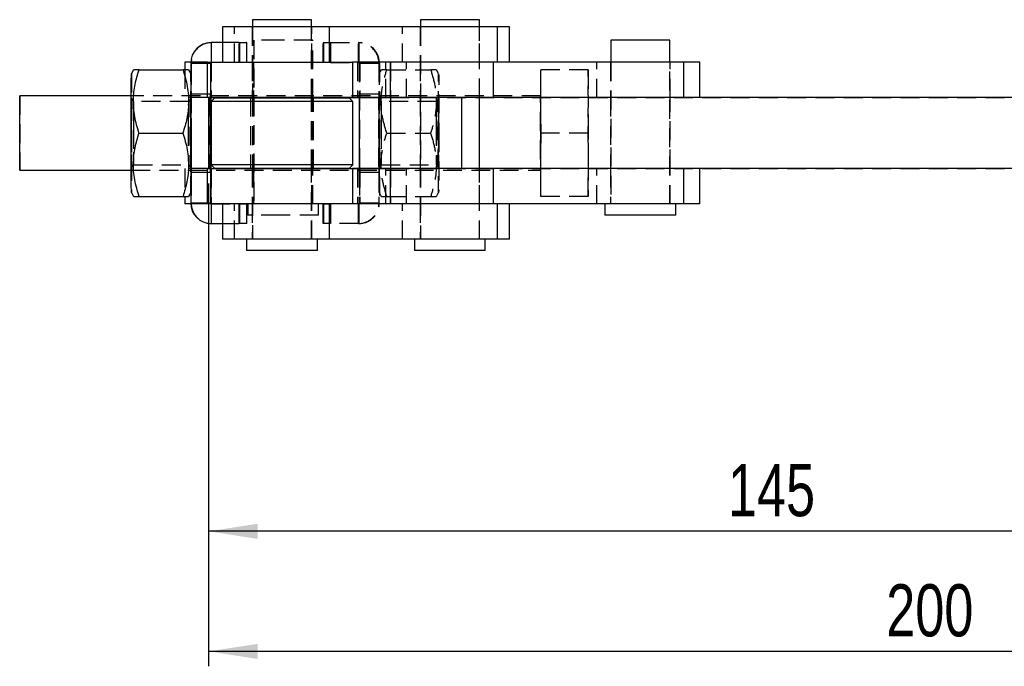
# Model space of a CAD drawing. Extents: x 70 to 753, y 26 to 580.
# Tile 1 of 18: x 174 to 306, y 26 to 113. Entities that reach past the tile are written whole.
import ezdxf

# ---------------------------------------------------------------- set-up
doc = ezdxf.new("R2010")
doc.units = 0
doc.header["$LTSCALE"] = 2
doc.linetypes.add('HIDDEN', pattern=[1.905, 1.27, -0.635])
doc.layers.get('0').update_dxf_attribs({"linetype": 'CONTINUOUS'})
doc.styles.add('SLDTEXTSTYLE0', font='TXT', dxfattribs={"width": 0.75})
doc.dimstyles.new('SLDDIMSTYLE0', dxfattribs={"dimtxt": 7, "dimasz": 6.604, "dimexe": 0, "dimexo": 0.0625, "dimgap": 1.75, "dimtad": 1, "dimdec": 0, "dimrnd": 1e-09, "dimzin": 12, "dimtxsty": 'SLDTEXTSTYLE0', "dimsah": 1, "dimcen": 0.09, "dimazin": 3, "dimtfac": 1, "dimtdec": 0, "dimtofl": 0, "dimtmove": 0, "dimatfit": 3, "dimtolj": 1, "dimtzin": 12})

# ---------------------------------------------------------------- blocks, each defined once
blk = doc.blocks.new('_D_7')
at = {"color": 179, "linetype": 'CONTINUOUS'}
for p, q in [((199.42, 91.16), (199.42, 42.42)), ((344.45, 69.42), (344.45, 42.42)), ((344.45, 44.42), (199.42, 44.42))]:
    blk.add_line(p, q, dxfattribs=at)
for points in [[(199.42, 44.42), (206.02, 43.41), (206.02, 45.44)], [(344.45, 44.42), (337.85, 45.44), (337.85, 43.41)]]:
    blk.add_solid(points, dxfattribs=at)
at = {"color": 179, "linetype": 'CONTINUOUS', "insert": (269.23, 53.45, -50.05), "char_height": 7, "attachment_point": 1, "style": 'SLDTEXTSTYLE0'}
blk.add_mtext('145', dxfattribs=at)
blk = doc.blocks.new('_D_9')
at = {"color": 179, "linetype": 'CONTINUOUS'}
for p, q in [((199.42, 91.16), (199.42, 26.29)), ((399.45, 69.42), (399.45, 26.29)), ((399.45, 28.29), (199.42, 28.29))]:
    blk.add_line(p, q, dxfattribs=at)
for points in [[(199.42, 28.29), (206.02, 27.27), (206.02, 29.3)], [(399.45, 28.29), (392.85, 29.3), (392.85, 27.27)]]:
    blk.add_solid(points, dxfattribs=at)
at = {"color": 179, "linetype": 'CONTINUOUS', "insert": (290.51, 37.31, -50.05), "char_height": 7, "attachment_point": 1, "style": 'SLDTEXTSTYLE0'}
blk.add_mtext('200', dxfattribs=at)

msp = doc.modelspace()

# ---------------------------------------------------------------- linework, layer by layer
at = {"color": 7, "linetype": 'CONTINUOUS'}
for p, q in [((205.317423, 113.157308), (205.317423, 112.187307)), ((213.254914, 113.157308), (205.317423, 113.157308)), ((213.254914, 112.187307), (213.254914, 113.157308)), ((227.887825, 113.157308), (227.887825, 112.187307)), ((235.82533, 113.157308), (227.887825, 113.157308)), ((235.82533, 112.187307), (235.82533, 113.157308)), ((201.286167, 112.187307), (201.286167, 107.437307)), ((215.674878, 112.187307), (201.286167, 112.187307)), ((215.674878, 107.437307), (215.674878, 112.187307)), ((238.245279, 112.187307), (215.674878, 112.187307)), ((238.245279, 107.437307), (238.245279, 112.187307)), ((239.856586, 112.187307), (238.245279, 112.187307)), ((239.856586, 107.437307), (239.856586, 112.187307)), ((201.286167, 110.072307), (199.767694, 110.072307)), ((253.484637, 110.407308), (253.484637, 107.437307)), ((257.094458, 110.407308), (253.484637, 110.407308)), ((261.422143, 110.407308), (257.094458, 110.407308)), ((261.422143, 107.437307), (261.422143, 110.407308)), ((196.244881, 107.437307), (196.244881, 106.422308)), ((197.020114, 107.437307), (196.244881, 107.437307)), ((197.017715, 107.322307), (197.017715, 88.522307)), ((199.286208, 102.687308), (199.286208, 107.437307)), ((199.286208, 107.437307), (218.777031, 107.437307)), ((218.777031, 107.437307), (218.777031, 102.687308)), ((220.053763, 107.437307), (218.777031, 107.437307)), ((237.991199, 107.437307), (220.053763, 107.437307)), ((223.86837, 102.687308), (223.86837, 107.437307)), ((237.703056, 102.687308), (237.703056, 107.437307)), ((263.299868, 107.437307), (237.991199, 107.437307)), ((263.299868, 102.687308), (263.299868, 107.437307)), ((265.453391, 107.437307), (263.299868, 107.437307)), ((265.453391, 102.687308), (265.453391, 107.437307)), ((189.335481, 106.422308), (189.046756, 105.922205)), ((190.080434, 106.422308), (195.984677, 106.422308)), ((197.017715, 105.97285), (196.758226, 106.422308)), ((189.028681, 102.922307), (174.046934, 102.922307)), ((218.777031, 102.687308), (199.286208, 102.687308)), ((199.419901, 102.684807), (199.419901, 93.159807)), ((199.419901, 102.684807), (205.317423, 102.684807)), ((199.667707, 102.687308), (199.667707, 102.684807)), ((200.261161, 102.672307), (199.761168, 102.172308)), ((199.761168, 102.172308), (199.761168, 93.672307)), ((209.692687, 102.172308), (199.761168, 102.172308)), ((200.261161, 102.672307), (209.671349, 102.672307)), ((205.317423, 102.687308), (205.317423, 102.672307)), ((209.671349, 102.672307), (218.311161, 102.672307)), ((218.81117, 102.172308), (209.692687, 102.172308)), ((213.254914, 102.672307), (213.254914, 102.687308)), ((213.254914, 102.684807), (223.856584, 102.684807)), ((213.422358, 102.684807), (213.422358, 102.687308)), ((218.81117, 102.172308), (218.311161, 102.672307)), ((223.86837, 102.687308), (218.777031, 102.687308)), ((218.81117, 93.672307), (218.81117, 102.172308)), ((219.667614, 102.687308), (219.667614, 102.684807)), ((222.317607, 102.687308), (222.317607, 102.684807)), ((223.856584, 102.687308), (223.856584, 93.157307)), ((233.452917, 102.687308), (223.86837, 102.687308)), ((233.452917, 93.157307), (233.452917, 102.687308)), ((322.887492, 102.687308), (233.452917, 102.687308)), ((190.066144, 97.922307), (195.970387, 97.922307)), ((174.046934, 92.922307), (189.028681, 92.922307)), ((199.286208, 88.407308), (199.286208, 93.157307)), ((199.286208, 93.157307), (218.777031, 93.157307)), ((199.419901, 93.159807), (205.317423, 93.159807)), ((199.667707, 93.159807), (199.667707, 93.157307)), ((199.761168, 93.672307), (200.261161, 93.172308)), ((218.81117, 93.672307), (199.761168, 93.672307)), ((218.311161, 93.172308), (200.261161, 93.172308)), ((205.317423, 93.172308), (205.317423, 93.157307)), ((213.254914, 93.157307), (213.254914, 93.172308)), ((213.254914, 93.159807), (223.856584, 93.159807)), ((213.422358, 93.157307), (213.422358, 93.159807)), ((218.311161, 93.172308), (218.81117, 93.672307)), ((218.777031, 93.157307), (218.777031, 88.407308)), ((223.86837, 93.157307), (218.777031, 93.157307)), ((219.667614, 93.159807), (219.667614, 93.157307)), ((222.317607, 93.159807), (222.317607, 93.157307)), ((223.86837, 88.407308), (223.86837, 93.157307)), ((233.452917, 93.157307), (223.86837, 93.157307)), ((322.886594, 93.157307), (233.452917, 93.157307)), ((237.703056, 88.407308), (237.703056, 93.157307)), ((263.299868, 88.407308), (263.299868, 93.157307)), ((265.453391, 88.407308), (265.453391, 93.157307)), ((189.046756, 89.922409), (189.335481, 89.422307)), ((190.080434, 89.422307), (195.984677, 89.422307)), ((196.244881, 89.422307), (196.244881, 88.407308)), ((196.758226, 89.422307), (197.017715, 89.871765)), ((197.020114, 88.407308), (196.244881, 88.407308)), ((218.777031, 88.407308), (199.286208, 88.407308)), ((201.286167, 88.407308), (201.286167, 83.657307)), ((215.674878, 83.657307), (215.674878, 88.407308)), ((220.053763, 88.407308), (218.777031, 88.407308)), ((237.991199, 88.407308), (220.053763, 88.407308)), ((263.299868, 88.407308), (237.991199, 88.407308)), ((238.245279, 83.657307), (238.245279, 88.407308)), ((239.856586, 83.657307), (239.856586, 88.407308)), ((252.690889, 88.407308), (252.690889, 86.907308)), ((262.21589, 86.907308), (262.21589, 88.407308)), ((265.453391, 88.407308), (263.299868, 88.407308)), ((257.022672, 86.907308), (252.690889, 86.907308)), ((262.21589, 86.907308), (257.022672, 86.907308)), ((199.767694, 85.772308), (201.286167, 85.772308)), ((215.674878, 83.657307), (201.286167, 83.657307)), ((204.523668, 83.657307), (204.523668, 82.157307)), ((214.048669, 82.157307), (214.048669, 83.657307)), ((238.245279, 83.657307), (215.674878, 83.657307)), ((227.094084, 83.657307), (227.094084, 82.157307)), ((236.619085, 82.157307), (236.619085, 83.657307)), ((239.856586, 83.657307), (238.245279, 83.657307)), ((214.048669, 82.157307), (204.523668, 82.157307)), ((236.619085, 82.157307), (227.094084, 82.157307))]:
    msp.add_line(p, q, dxfattribs=at)
at = {"color": 7, "linetype": 'HIDDEN'}
for p, q in [((202.89746, 107.437307), (202.89746, 112.187307)), ((205.28616, 112.187307), (205.28616, 107.437307)), ((205.317423, 112.187307), (205.317423, 102.687308)), ((213.254914, 102.687308), (213.254914, 112.187307)), ((213.286162, 107.437307), (213.286162, 112.187307)), ((225.467876, 107.437307), (225.467876, 112.187307)), ((227.856577, 112.187307), (227.856577, 107.437307)), ((227.887825, 112.187307), (227.887825, 83.657307)), ((235.82533, 83.657307), (235.82533, 112.187307)), ((235.856578, 107.437307), (235.856578, 112.187307)), ((199.825943, 107.422307), (199.825943, 110.072307)), ((203.517691, 110.072307), (201.286167, 110.072307)), ((203.517691, 107.422307), (203.517691, 110.072307)), ((203.517691, 110.072307), (204.520598, 110.072307)), ((203.575924, 110.072307), (203.575924, 107.422307)), ((204.520598, 110.072307), (204.520598, 107.422307)), ((204.573006, 110.072307), (204.520598, 110.072307)), ((204.573006, 107.422307), (204.573006, 110.072307)), ((209.094689, 110.407308), (205.484867, 110.407308)), ((205.484867, 110.407308), (205.484867, 88.407308)), ((213.422358, 110.407308), (209.094689, 110.407308)), ((213.422358, 102.687308), (213.422358, 110.407308)), ((214.820549, 107.422307), (214.820549, 110.072307)), ((214.820549, 110.072307), (215.817631, 110.072307)), ((214.872972, 110.072307), (214.872972, 107.422307)), ((215.817631, 110.072307), (215.817631, 107.422307)), ((215.817631, 110.072307), (219.567612, 110.072307)), ((215.875879, 107.422307), (215.875879, 110.072307)), ((219.567612, 110.072307), (219.625861, 110.072307)), ((219.567612, 107.422307), (219.567612, 110.072307)), ((219.625861, 110.072307), (219.625861, 107.422307)), ((197.075963, 107.322307), (197.017715, 107.322307)), ((199.286208, 107.437307), (197.020114, 107.437307)), ((197.075963, 107.322307), (199.725941, 107.322307)), ((197.075963, 107.322307), (197.075963, 88.522307)), ((199.667707, 107.322307), (199.286208, 107.322307)), ((199.725941, 107.322307), (199.667707, 107.322307)), ((199.667707, 107.322307), (199.667707, 102.687308)), ((199.725941, 107.322307), (199.725941, 88.522307)), ((199.734688, 102.687308), (199.734688, 107.437307)), ((199.755073, 107.437307), (199.755073, 102.687308)), ((199.767694, 107.437307), (199.767694, 107.422307)), ((203.517691, 107.422307), (199.767694, 107.422307)), ((204.520598, 107.422307), (203.517691, 107.422307)), ((204.573006, 107.422307), (204.520598, 107.422307)), ((205.28616, 107.437307), (205.28616, 102.687308)), ((205.45362, 107.437307), (205.45362, 102.687308)), ((213.286162, 102.687308), (213.286162, 107.437307)), ((213.453621, 102.687308), (213.453621, 107.437307)), ((215.817631, 107.422307), (214.820549, 107.422307)), ((215.817631, 107.422307), (219.567612, 107.422307)), ((219.454334, 107.437307), (219.454334, 102.687308)), ((219.567612, 107.422307), (219.625861, 107.422307)), ((222.317607, 107.322307), (219.667614, 107.322307)), ((219.667614, 107.322307), (219.667614, 102.687308)), ((219.667614, 107.322307), (219.725863, 107.322307)), ((219.725863, 107.322307), (219.725863, 88.522307)), ((219.725863, 107.322307), (222.375855, 107.322307)), ((219.734595, 107.437307), (219.734595, 102.687308)), ((219.754979, 107.437307), (219.754979, 102.687308)), ((222.317607, 107.322307), (222.375855, 107.322307)), ((222.317607, 107.322307), (222.317607, 102.687308)), ((222.375855, 107.322307), (222.375855, 88.522307)), ((223.244787, 102.687308), (223.244787, 107.437307)), ((223.856584, 107.437307), (223.856584, 102.687308)), ((226.010099, 102.687308), (226.010099, 107.437307)), ((227.856577, 107.437307), (227.856577, 102.687308)), ((235.856578, 102.687308), (235.856578, 107.437307)), ((251.606912, 102.687308), (251.606912, 107.437307)), ((253.453389, 107.437307), (253.453389, 102.687308)), ((253.484637, 107.437307), (253.484637, 88.407308)), ((261.422143, 88.407308), (261.422143, 107.437307)), ((261.453391, 102.687308), (261.453391, 107.437307)), ((195.984677, 106.422308), (196.013272, 106.422308)), ((196.244881, 106.422308), (196.244881, 102.687308)), ((197.046951, 105.922205), (197.017715, 105.97285)), ((222.635344, 106.422308), (222.346604, 105.922205)), ((223.380298, 106.422308), (229.28454, 106.422308)), ((229.28454, 106.422308), (229.313121, 106.422308)), ((230.346814, 105.922205), (230.058089, 106.422308)), ((244.032339, 106.422308), (244.018048, 97.922307)), ((250.43232, 106.422308), (244.032339, 106.422308)), ((244.075224, 97.922307), (244.060934, 106.422308)), ((250.43232, 106.422308), (250.418023, 97.922307)), ((250.460901, 106.422308), (250.43232, 106.422308)), ((250.475191, 97.922307), (250.460901, 106.422308)), ((244.046629, 102.922307), (189.028681, 102.922307)), ((189.343289, 102.172271), (189.04692, 102.595529)), ((196.750462, 102.172308), (189.343244, 102.172308)), ((199.286208, 102.687308), (196.244881, 102.687308)), ((197.046772, 102.595529), (196.750418, 102.172271)), ((199.696824, 103.172307), (197.046832, 103.172307)), ((199.487433, 102.684807), (199.487433, 93.159807)), ((199.667707, 102.684807), (199.667707, 93.159807)), ((205.036164, 102.672307), (205.036164, 93.172308)), ((205.317423, 102.684807), (213.254914, 102.684807)), ((205.317423, 102.672307), (205.317423, 93.172308)), ((205.45362, 102.684807), (205.45362, 93.159807)), ((213.254914, 93.172308), (213.254914, 102.672307)), ((213.422358, 93.159807), (213.422358, 102.684807)), ((213.453621, 93.159807), (213.453621, 102.684807)), ((213.536173, 93.172308), (213.536173, 102.672307)), ((219.667614, 102.684807), (219.667614, 93.159807)), ((222.346723, 103.172307), (219.696746, 103.172307)), ((222.317607, 102.684807), (222.317607, 93.159807)), ((222.643152, 102.172271), (222.346783, 102.595529)), ((230.050326, 102.172308), (222.643093, 102.172308)), ((223.856584, 102.684807), (369.460799, 102.684807)), ((227.856577, 102.687308), (227.856577, 93.157307)), ((230.346635, 102.595529), (230.050266, 102.172271)), ((230.260238, 93.157307), (230.260238, 102.687308)), ((235.856578, 93.157307), (235.856578, 102.687308)), ((253.453389, 102.684807), (253.453389, 93.159807)), ((261.453391, 93.159807), (261.453391, 102.684807)), ((195.970387, 97.922307), (196.027562, 97.922307)), ((223.366008, 97.922307), (229.27025, 97.922307)), ((229.27025, 97.922307), (229.327411, 97.922307)), ((250.418023, 97.922307), (244.018048, 97.922307)), ((244.018048, 97.922307), (244.032339, 89.422307)), ((244.060934, 89.422307), (244.075224, 97.922307)), ((250.418023, 97.922307), (250.43232, 89.422307)), ((250.475191, 97.922307), (250.418023, 97.922307)), ((250.460901, 89.422307), (250.475191, 97.922307)), ((189.028681, 92.922307), (244.046629, 92.922307)), ((189.04692, 93.249086), (189.343289, 93.672344)), ((189.343244, 93.672307), (196.750462, 93.672307)), ((199.286208, 93.157307), (196.244881, 93.157307)), ((196.244881, 93.157307), (196.244881, 89.422307)), ((196.750418, 93.672344), (197.046772, 93.249086)), ((197.046832, 92.672307), (199.696824, 92.672307)), ((199.667707, 93.157307), (199.667707, 88.522307)), ((199.734688, 88.407308), (199.734688, 93.157307)), ((199.755073, 93.157307), (199.755073, 88.407308)), ((205.28616, 93.157307), (205.28616, 88.407308)), ((205.317423, 93.159807), (213.254914, 93.159807)), ((205.317423, 93.157307), (205.317423, 83.657307)), ((205.45362, 93.157307), (205.45362, 88.407308)), ((213.254914, 83.657307), (213.254914, 93.157307)), ((213.286162, 88.407308), (213.286162, 93.157307)), ((213.422358, 88.407308), (213.422358, 93.157307)), ((213.453621, 88.407308), (213.453621, 93.157307)), ((219.454334, 93.157307), (219.454334, 88.407308)), ((219.667614, 93.157307), (219.667614, 88.522307)), ((219.696746, 92.672307), (222.346723, 92.672307)), ((219.734595, 93.157307), (219.734595, 88.407308)), ((219.754979, 93.157307), (219.754979, 88.407308)), ((222.317607, 93.157307), (222.317607, 88.522307)), ((222.346783, 93.249086), (222.643152, 93.672344)), ((222.643093, 93.672307), (230.050326, 93.672307)), ((223.244787, 88.407308), (223.244787, 93.157307)), ((223.856584, 93.159807), (369.460799, 93.159807)), ((223.856584, 93.157307), (223.856584, 88.407308)), ((226.010099, 88.407308), (226.010099, 93.157307)), ((227.856577, 93.157307), (227.856577, 88.407308)), ((230.050266, 93.672344), (230.346635, 93.249086)), ((235.856578, 88.407308), (235.856578, 93.157307)), ((251.606912, 88.407308), (251.606912, 93.157307)), ((253.453389, 93.157307), (253.453389, 88.407308)), ((261.453391, 88.407308), (261.453391, 93.157307)), ((195.984677, 89.422307), (196.013272, 89.422307)), ((197.017715, 89.871765), (197.046951, 89.922409)), ((222.346604, 89.922409), (222.635344, 89.422307)), ((223.380298, 89.422307), (229.28454, 89.422307)), ((229.28454, 89.422307), (229.313121, 89.422307)), ((230.058089, 89.422307), (230.346814, 89.922409)), ((250.43232, 89.422307), (244.032339, 89.422307)), ((250.43232, 89.422307), (250.460901, 89.422307)), ((197.075963, 88.522307), (197.017715, 88.522307)), ((199.286208, 88.407308), (197.020114, 88.407308)), ((199.725941, 88.522307), (197.075963, 88.522307)), ((199.286208, 88.522307), (199.667707, 88.522307)), ((199.725941, 88.522307), (199.667707, 88.522307)), ((199.767694, 88.422308), (203.517691, 88.422308)), ((199.767694, 88.422308), (199.767694, 88.407308)), ((199.825943, 85.772308), (199.825943, 88.422308)), ((202.89746, 83.657307), (202.89746, 88.407308)), ((203.517691, 85.772308), (203.517691, 88.422308)), ((203.517691, 88.422308), (204.520598, 88.422308)), ((203.575924, 88.422308), (203.575924, 85.772308)), ((204.520598, 88.422308), (204.520598, 85.772308)), ((204.573006, 88.422308), (204.520598, 88.422308)), ((204.573006, 85.772308), (204.573006, 88.422308)), ((204.691112, 88.407308), (204.691112, 86.907308)), ((205.28616, 88.407308), (205.28616, 83.657307)), ((213.286162, 83.657307), (213.286162, 88.407308)), ((214.216113, 86.907308), (214.216113, 88.407308)), ((214.820549, 85.772308), (214.820549, 88.422308)), ((214.820549, 88.422308), (215.817631, 88.422308)), ((214.872972, 88.422308), (214.872972, 85.772308)), ((215.817631, 88.422308), (215.817631, 85.772308)), ((219.567612, 88.422308), (215.817631, 88.422308)), ((215.875879, 85.772308), (215.875879, 88.422308)), ((219.567612, 85.772308), (219.567612, 88.422308)), ((219.567612, 88.422308), (219.625861, 88.422308)), ((219.625861, 88.422308), (219.625861, 85.772308)), ((219.667614, 88.522307), (222.317607, 88.522307)), ((219.667614, 88.522307), (219.725863, 88.522307)), ((222.375855, 88.522307), (219.725863, 88.522307)), ((222.317607, 88.522307), (222.375855, 88.522307)), ((225.467876, 83.657307), (225.467876, 88.407308)), ((227.856577, 88.407308), (227.856577, 83.657307)), ((235.856578, 83.657307), (235.856578, 88.407308)), ((209.022895, 86.907308), (204.691112, 86.907308)), ((214.216113, 86.907308), (209.022895, 86.907308)), ((201.286167, 85.772308), (203.517691, 85.772308)), ((204.520598, 85.772308), (203.517691, 85.772308)), ((204.573006, 85.772308), (204.520598, 85.772308)), ((215.817631, 85.772308), (214.820549, 85.772308)), ((219.567612, 85.772308), (215.817631, 85.772308)), ((219.567612, 85.772308), (219.625861, 85.772308))]:
    msp.add_line(p, q, dxfattribs=at)
at = {"color": 8, "linetype": 'CONTINUOUS'}
for p, q in [((199.767694, 110.072307), (199.767694, 107.437307)), ((199.286208, 107.322307), (197.017715, 107.322307)), ((197.017715, 88.522307), (199.286208, 88.522307)), ((199.767694, 88.407308), (199.767694, 85.772308))]:
    msp.add_line(p, q, dxfattribs=at)
at = {"color": 7, "linetype": 'CONTINUOUS', "flags": 128}
for points in [[(189.046756, 89.922409), (189.044714, 89.956434), (189.040497, 90.227702), (189.036489, 90.761001), (189.032823, 91.538169), (189.029649, 92.532742), (189.027056, 93.71085), (189.025149, 95.032374), (189.023972, 96.452311), (189.02357, 97.922307), (189.023972, 99.392304), (189.025149, 100.812241), (189.027056, 102.133765), (189.029649, 103.311872), (189.032823, 104.306445), (189.036489, 105.083614), (189.040497, 105.616913), (189.044714, 105.88818), (189.046756, 105.922205)], [(174.046934, 92.922307), (174.043581, 93.057083), (174.040392, 93.454144), (174.037576, 94.092085), (174.035252, 94.936514), (174.033568, 95.941909), (174.032599, 97.054066), (174.032391, 98.213032), (174.032987, 99.356324), (174.034328, 100.422307), (174.036339, 101.353516), (174.038932, 102.099746), (174.041957, 102.620771), (174.045235, 102.888499), (174.046934, 102.922307)]]:
    msp.add_lwpolyline(points, dxfattribs=at)
at = {"color": 7, "linetype": 'HIDDEN', "flags": 128}
for points in [[(189.046756, 105.922205), (189.049021, 105.88818), (189.053238, 105.616913), (189.057246, 105.083614), (189.060912, 104.306445), (189.064086, 103.311872), (189.066679, 102.133765), (189.068586, 100.812241), (189.069763, 99.392304), (189.070166, 97.922307)], [(197.070137, 97.922307), (197.069735, 96.452311), (197.068558, 95.032374), (197.066635, 93.71085), (197.064057, 92.532742), (197.060869, 91.538169), (197.057218, 90.761001), (197.053209, 90.227702), (197.048977, 89.956434), (197.044686, 89.956434), (197.040454, 90.227702), (197.036446, 90.761001), (197.032795, 91.538169), (197.029621, 92.532742), (197.027028, 93.71085), (197.025106, 95.032374), (197.023929, 96.452311), (197.023541, 97.922307), (197.023929, 99.392304), (197.025106, 100.812241), (197.027028, 102.133765), (197.029621, 103.311872), (197.032795, 104.306445), (197.036446, 105.083614), (197.040454, 105.616913), (197.044686, 105.88818), (197.048977, 105.88818), (197.053209, 105.616913), (197.057218, 105.083614), (197.060869, 104.306445), (197.064057, 103.311872), (197.066635, 102.133765), (197.068558, 100.812241), (197.069735, 99.392304), (197.070137, 97.922307)], [(222.370029, 97.922307), (222.369627, 96.452311), (222.368449, 95.032374), (222.366542, 93.71085), (222.363949, 92.532742), (222.36076, 91.538169), (222.35711, 90.761001), (222.353101, 90.227702), (222.348884, 89.956434), (222.344578, 89.956434), (222.340346, 90.227702), (222.336337, 90.761001), (222.332687, 91.538169), (222.329513, 92.532742), (222.32692, 93.71085), (222.324998, 95.032374), (222.32382, 96.452311), (222.323433, 97.922307), (222.32382, 99.392304), (222.324998, 100.812241), (222.32692, 102.133765), (222.329513, 103.311872), (222.332687, 104.306445), (222.336337, 105.083614), (222.340346, 105.616913), (222.344578, 105.88818), (222.348884, 105.88818), (222.353101, 105.616913), (222.35711, 105.083614), (222.36076, 104.306445), (222.363949, 103.311872), (222.366542, 102.133765), (222.368449, 100.812241), (222.369627, 99.392304), (222.370029, 97.922307)], [(230.369985, 97.922307), (230.369598, 96.452311), (230.368421, 95.032374), (230.366499, 93.71085), (230.363906, 92.532742), (230.360732, 91.538169), (230.357081, 90.761001), (230.353073, 90.227702), (230.348841, 89.956434), (230.344549, 89.956434), (230.340317, 90.227702), (230.336309, 90.761001), (230.332658, 91.538169), (230.329469, 92.532742), (230.326891, 93.71085), (230.324969, 95.032374), (230.323792, 96.452311), (230.32339, 97.922307), (230.323792, 99.392304), (230.324969, 100.812241), (230.326891, 102.133765), (230.329469, 103.311872), (230.332658, 104.306445), (230.336309, 105.083614), (230.340317, 105.616913), (230.344549, 105.88818), (230.348841, 105.88818), (230.353073, 105.616913), (230.357081, 105.083614), (230.360732, 104.306445), (230.363906, 103.311872), (230.366499, 102.133765), (230.368421, 100.812241), (230.369598, 99.392304), (230.369985, 97.922307)], [(174.046934, 102.922307), (174.048618, 102.888499), (174.051911, 102.620771), (174.054936, 102.099746), (174.057529, 101.353516), (174.05954, 100.422307), (174.060882, 99.356324), (174.061463, 98.213032), (174.061269, 97.054066), (174.0603, 95.941909), (174.058617, 94.936514), (174.056292, 94.092085), (174.053461, 93.454144), (174.050287, 93.057083), (174.046934, 92.922307)], [(189.033255, 97.922307), (189.033658, 96.803923), (189.03482, 95.750534), (189.036683, 94.823362), (189.039141, 94.076289), (189.042047, 93.552732), (189.045221, 93.283119), (189.048514, 93.283119), (189.051688, 93.552732), (189.054594, 94.076289), (189.057053, 94.823362), (189.058915, 95.750534), (189.060077, 96.803923), (189.06048, 97.922307), (189.060077, 99.040692), (189.058915, 100.09408), (189.057053, 101.021253), (189.054594, 101.768326), (189.051688, 102.291883), (189.048514, 102.561496), (189.045221, 102.561496), (189.042047, 102.291883), (189.039141, 101.768326), (189.036683, 101.021253), (189.03482, 100.09408), (189.033658, 99.040692), (189.033255, 97.922307)], [(189.342648, 102.167515), (189.34092, 102.097028), (189.337969, 101.767822), (189.335347, 101.196989), (189.333231, 100.420395), (189.331726, 99.486837), (189.330966, 98.454974), (189.330966, 97.389641), (189.331726, 96.357778), (189.333231, 95.42422), (189.335347, 94.647626), (189.337969, 94.076792), (189.34092, 93.747586), (189.344019, 93.680694), (189.347059, 93.880317), (189.349875, 94.333914), (189.352259, 95.012982), (189.354077, 95.874854), (189.355225, 96.865375), (189.355612, 97.922307), (189.355612, 97.922307)], [(196.738094, 97.922307), (196.738482, 98.979239), (196.739614, 99.96976), (196.741447, 100.831633), (196.743831, 101.510701), (196.746648, 101.964298), (196.749688, 102.163921), (196.752787, 102.097028), (196.755737, 101.767822), (196.75836, 101.196989), (196.760476, 100.420395), (196.761966, 99.486837), (196.762741, 98.454974), (196.762741, 97.389641), (196.761966, 96.357778), (196.760476, 95.42422), (196.75836, 94.647626), (196.755737, 94.076792), (196.752787, 93.747586), (196.749688, 93.680694), (196.746648, 93.880317), (196.743831, 94.333914), (196.741447, 95.012982), (196.739614, 95.874854), (196.738482, 96.865375), (196.738094, 97.922307)], [(197.06212, 97.922307), (197.061733, 96.754073), (197.060615, 95.644418), (197.058782, 94.648986), (197.056368, 93.817692), (197.053463, 93.192221), (197.050244, 92.803936), (197.046832, 92.672307), (197.043434, 92.803936), (197.040201, 93.192221), (197.037295, 93.817692), (197.034881, 94.648986), (197.033063, 95.644418), (197.03193, 96.754073), (197.031543, 97.922307), (197.03193, 99.090542), (197.033063, 100.200197), (197.034881, 101.195629), (197.037295, 102.026923), (197.040201, 102.652394), (197.043434, 103.040679), (197.046832, 103.172307), (197.050244, 103.040679), (197.053463, 102.652394), (197.056368, 102.026923), (197.058782, 101.195629), (197.060615, 100.200197), (197.061733, 99.090542), (197.06212, 97.922307)], [(197.033227, 97.922307), (197.033614, 96.803923), (197.034791, 95.750534), (197.036654, 94.823362), (197.039098, 94.076289), (197.042004, 93.552732), (197.045193, 93.283119), (197.048471, 93.283119), (197.05166, 93.552732), (197.054565, 94.076289), (197.057024, 94.823362), (197.058887, 95.750534), (197.060049, 96.803923), (197.060451, 97.922307), (197.060049, 99.040692), (197.058887, 100.09408), (197.057024, 101.021253), (197.054565, 101.768326), (197.05166, 102.291883), (197.048471, 102.561496), (197.045193, 102.561496), (197.042004, 102.291883), (197.039098, 101.768326), (197.036654, 101.021253), (197.034791, 100.09408), (197.033614, 99.040692), (197.033227, 97.922307)], [(199.712113, 97.922307), (199.711726, 96.754073), (199.710593, 95.644418), (199.708775, 94.648986), (199.706361, 93.817692), (199.703455, 93.192221), (199.700222, 92.803936), (199.696824, 92.672307), (199.693427, 92.803936), (199.690193, 93.192221), (199.687288, 93.817692), (199.684874, 94.648986), (199.683056, 95.644418), (199.681923, 96.754073), (199.681536, 97.922307), (199.681923, 99.090542), (199.683056, 100.200197), (199.684874, 101.195629), (199.687288, 102.026923), (199.690193, 102.652394), (199.693427, 103.040679), (199.696824, 103.172307), (199.700222, 103.040679), (199.703455, 102.652394), (199.706361, 102.026923), (199.708775, 101.195629), (199.710593, 100.200197), (199.711726, 99.090542), (199.712113, 97.922307)], [(219.681457, 97.922307), (219.68183, 96.754073), (219.682962, 95.644418), (219.68478, 94.648986), (219.687209, 93.817692), (219.6901, 93.192221), (219.693333, 92.803936), (219.696746, 92.672307), (219.700143, 92.803936), (219.703377, 93.192221), (219.706268, 93.817692), (219.708696, 94.648986), (219.710514, 95.644418), (219.711647, 96.754073), (219.712034, 97.922307), (219.711647, 99.090542), (219.710514, 100.200197), (219.708696, 101.195629), (219.706268, 102.026923), (219.703377, 102.652394), (219.700143, 103.040679), (219.696746, 103.172307), (219.693333, 103.040679), (219.6901, 102.652394), (219.687209, 102.026923), (219.68478, 101.195629), (219.682962, 100.200197), (219.68183, 99.090542), (219.681457, 97.922307)], [(222.331435, 97.922307), (222.331822, 96.754073), (222.332955, 95.644418), (222.334773, 94.648986), (222.337202, 93.817692), (222.340092, 93.192221), (222.343326, 92.803936), (222.346723, 92.672307), (222.350136, 92.803936), (222.353354, 93.192221), (222.35626, 93.817692), (222.358674, 94.648986), (222.360507, 95.644418), (222.36164, 96.754073), (222.362012, 97.922307), (222.36164, 99.090542), (222.360507, 100.200197), (222.358674, 101.195629), (222.35626, 102.026923), (222.353354, 102.652394), (222.350136, 103.040679), (222.346723, 103.172307), (222.343326, 103.040679), (222.340092, 102.652394), (222.337202, 102.026923), (222.334773, 101.195629), (222.332955, 100.200197), (222.331822, 99.090542), (222.331435, 97.922307)], [(222.360313, 98.220095), (222.359941, 99.040692), (222.358779, 100.09408), (222.356916, 101.021253), (222.354457, 101.768326), (222.351551, 102.291883), (222.348363, 102.561496), (222.345084, 102.561496), (222.341895, 102.291883), (222.33899, 101.768326), (222.336546, 101.021253), (222.334683, 100.09408), (222.333506, 99.040692), (222.333119, 97.922307)], [(222.642512, 102.167515), (222.640783, 102.097028), (222.637833, 101.767822), (222.63521, 101.196989), (222.633079, 100.420395), (222.631589, 99.486837), (222.630814, 98.454974), (222.630814, 97.389641), (222.631589, 96.357778), (222.633079, 95.42422), (222.63521, 94.647626), (222.637833, 94.076792), (222.640783, 93.747586), (222.643868, 93.680694), (222.646922, 93.880317), (222.649724, 94.333914), (222.652123, 95.012982), (222.653941, 95.874854), (222.655088, 96.865375), (222.655476, 97.922307), (222.655476, 97.922307)], [(230.037943, 97.922307), (230.03833, 98.979239), (230.039478, 99.96976), (230.041296, 100.831633), (230.043695, 101.510701), (230.046496, 101.964298), (230.049551, 102.163921), (230.05265, 102.097028), (230.055601, 101.767822), (230.058208, 101.196989), (230.060339, 100.420395), (230.061829, 99.486837), (230.062604, 98.454974), (230.062604, 97.389641), (230.061829, 96.357778), (230.060339, 95.42422), (230.058208, 94.647626), (230.055601, 94.076792), (230.05265, 93.747586), (230.049551, 93.680694), (230.046496, 93.880317), (230.043695, 94.333914), (230.041296, 95.012982), (230.039478, 95.874854), (230.03833, 96.865375), (230.037943, 97.922307)], [(230.33309, 97.922307), (230.333478, 96.803923), (230.33464, 95.750534), (230.336503, 94.823362), (230.338961, 94.076289), (230.341867, 93.552732), (230.345056, 93.283119), (230.348334, 93.283119), (230.351523, 93.552732), (230.354429, 94.076289), (230.356887, 94.823362), (230.35875, 95.750534), (230.359912, 96.803923), (230.3603, 97.922307), (230.359912, 99.040692), (230.35875, 100.09408), (230.356887, 101.021253), (230.354429, 101.768326), (230.351523, 102.291883), (230.348334, 102.561496), (230.345056, 102.561496), (230.341867, 102.291883), (230.338961, 101.768326), (230.336503, 101.021253), (230.33464, 100.09408), (230.333478, 99.040692), (230.33309, 97.922307)], [(244.046629, 102.922307), (244.049997, 102.787532), (244.05317, 102.39047), (244.056002, 101.75253), (244.058311, 100.9081), (244.06001, 99.902706), (244.060979, 98.790548), (244.061172, 97.631583), (244.060591, 96.488291), (244.05925, 95.422307), (244.057224, 94.491099), (244.054631, 93.744868), (244.051621, 93.223844), (244.048328, 92.956115), (244.044945, 92.956115), (244.041652, 93.223844), (244.038627, 93.744868), (244.036049, 94.491099), (244.034022, 95.422307), (244.032681, 96.488291), (244.0321, 97.631583), (244.032294, 98.790548), (244.033263, 99.902706), (244.034961, 100.9081), (244.037271, 101.75253), (244.040102, 102.39047), (244.043276, 102.787532), (244.046629, 102.922307)], [(189.070166, 97.922307), (189.069763, 96.452311), (189.068586, 95.032374), (189.066679, 93.71085), (189.064086, 92.532742), (189.060912, 91.538169), (189.057246, 90.761001), (189.053238, 90.227702), (189.049021, 89.956434), (189.046756, 89.922409)], [(222.333119, 97.922307), (222.333506, 96.803923), (222.334683, 95.750534), (222.336546, 94.823362), (222.33899, 94.076289), (222.341895, 93.552732), (222.345084, 93.283119), (222.348363, 93.283119), (222.351551, 93.552732), (222.354457, 94.076289), (222.356916, 94.823362), (222.358779, 95.750534), (222.359941, 96.803923), (222.360328, 97.718194)]]:
    msp.add_lwpolyline(points, dxfattribs=at)
at = {"color": 7, "linetype": 'CONTINUOUS'}
for centre, start, end in [((199.76771, 107.322312), 90.00033709, 180.0000898), ((199.76771, 88.522303), 179.9999102, 269.99966291)]:
    msp.add_arc(centre, 2.749996, start, end, dxfattribs=at)
at = {"color": 7, "linetype": 'HIDDEN'}
for centre, radius, start, end in [((199.825938, 107.322333), 2.749975, 89.99989603, 180.00053086), ((219.567611, 107.322312), 2.749996, 359.9999102, 89.99997338), ((219.62586, 107.322312), 2.749996, 359.9999102, 89.99997338), ((199.767685, 107.322329), 0.099978, 89.99476085, 180.01271017), ((199.825949, 107.3223), 0.100007, 90.00321026, 179.99572253), ((219.567615, 107.322308), 0.099999, 359.99941976, 90.00164745), ((219.625855, 107.3223), 0.100007, 0.00427747, 89.99678974), ((-74.514124, 99.282186), 263.87324, 359.70472315, 0.62754739), ((-41.666007, 99.280876), 264.324974, 359.70551172, 0.62675882), ((199.825938, 88.522282), 2.749975, 179.99946914, 270.00010397), ((199.767685, 88.522285), 0.099978, 179.98728983, 270.00523915), ((199.825949, 88.522315), 0.100007, 180.00427747, 269.99678974), ((219.567611, 88.522303), 2.749996, 270.00002662, 0.0000898), ((219.567615, 88.522306), 0.099999, 269.99835255, 0.00058024), ((219.62586, 88.522303), 2.749996, 270.00002662, 0.0000898), ((219.625855, 88.522315), 0.100007, 270.00321026, 359.99572253)]:
    msp.add_arc(centre, radius, start, end, dxfattribs=at)
at = {"color": 7, "linetype": 'CONTINUOUS'}
for points, knots in [([(190.066144, 97.922307), (189.848112, 98.660047), (189.407318, 100.151525), (189.248845, 102.361349), (189.490449, 104.473787), (189.882575, 105.768846), (190.080434, 106.422308)], [0, 0, 0, 0, 0.2646049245, 0.534947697, 0.7653433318, 1, 1, 1, 1]), ([(190.080434, 106.422308), (189.754783, 106.422308), (189.329459, 106.422308), (189.37688, 106.422308), (189.387992, 106.422308)], [0, 0, 0, 0, 0.7656534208, 1, 1, 1, 1]), ([(195.984677, 106.422308), (196.202718, 105.684567), (196.643529, 104.193087), (196.801963, 101.983271), (196.560396, 99.870823), (196.168255, 98.575769), (195.970387, 97.922307)], [0, 0, 0, 0, 0.2646049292, 0.53494794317, 0.76534302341, 1, 1, 1, 1]), ([(196.702749, 106.422308), (196.713778, 106.422308), (196.758369, 106.422308), (196.316929, 106.422308), (195.984677, 106.422308)], [0, 0, 0, 0, 0.24734541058, 1, 1, 1, 1]), ([(190.080434, 89.422307), (189.859915, 90.160048), (189.414094, 91.651529), (189.248223, 93.861343), (189.482693, 95.973795), (189.870476, 97.268847), (190.066144, 97.922307)], [0, 0, 0, 0, 0.2646048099, 0.5349478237, 0.7653427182, 1, 1, 1, 1]), ([(195.970387, 97.922307), (196.190904, 97.184567), (196.63672, 95.693088), (196.802624, 93.483267), (196.568123, 91.370825), (196.180343, 90.075769), (195.984677, 89.422307)], [0, 0, 0, 0, 0.264604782, 0.5349475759, 0.7653430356, 1, 1, 1, 1]), ([(189.390481, 89.422307), (189.378444, 89.422307), (189.327072, 89.422307), (189.753742, 89.422307), (190.080434, 89.422307)], [0, 0, 0, 0, 0.23432054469, 1, 1, 1, 1]), ([(195.984677, 89.422307), (196.315908, 89.422307), (196.756005, 89.422307), (196.715449, 89.422307), (196.705416, 89.422307)], [0, 0, 0, 0, 0.7526306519, 1, 1, 1, 1])]:
    msp.add_open_spline(points, degree=3, knots=knots, dxfattribs=at)
at = {"color": 7, "linetype": 'HIDDEN'}
for points, knots in [([(223.366008, 97.922307), (223.147966, 98.660048), (222.707155, 100.151528), (222.548721, 102.361344), (222.790288, 104.473792), (223.18243, 105.768847), (223.380298, 106.422308)], [0, 0, 0, 0, 0.2646048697, 0.5349479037, 0.7653430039, 1, 1, 1, 1]), ([(223.380298, 106.422308), (223.054634, 106.422308), (222.629292, 106.422308), (222.676737, 106.422308), (222.687856, 106.422308)], [0, 0, 0, 0, 0.7656535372, 1, 1, 1, 1]), ([(229.28454, 106.422308), (229.502581, 105.684568), (229.94339, 104.193092), (230.101834, 101.983265), (229.860237, 99.870828), (229.46811, 98.575769), (229.27025, 97.922307)], [0, 0, 0, 0, 0.2646052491, 0.534947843, 0.7653434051, 1, 1, 1, 1]), ([(230.002612, 106.422308), (230.013641, 106.422308), (230.058232, 106.422308), (229.616792, 106.422308), (229.28454, 106.422308)], [0, 0, 0, 0, 0.2473442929, 1, 1, 1, 1]), ([(223.380298, 89.422307), (223.159778, 90.160047), (222.713958, 91.651526), (222.548087, 93.861347), (222.782556, 95.973791), (223.170339, 97.268846), (223.366008, 97.922307)], [0, 0, 0, 0, 0.2646049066, 0.534947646, 0.7653429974, 1, 1, 1, 1]), ([(229.27025, 97.922307), (229.490769, 97.184567), (229.936591, 95.693087), (230.102461, 93.483269), (229.867992, 91.370824), (229.480209, 90.075768), (229.28454, 89.422307)], [0, 0, 0, 0, 0.2646047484, 0.5349477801, 0.7653430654, 1, 1, 1, 1]), ([(222.690329, 89.422307), (222.678292, 89.422307), (222.62692, 89.422307), (223.053599, 89.422307), (223.380298, 89.422307)], [0, 0, 0, 0, 0.2343204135, 1, 1, 1, 1]), ([(229.28454, 89.422307), (229.615777, 89.422307), (230.055882, 89.422307), (230.015303, 89.422307), (230.005265, 89.422307)], [0, 0, 0, 0, 0.7526317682, 1, 1, 1, 1])]:
    msp.add_open_spline(points, degree=3, knots=knots, dxfattribs=at)

# ---------------------------------------------------------------- dimensions: what is measured, and where the dimension line sits
at = {"color": 179, "linetype": 'CONTINUOUS'}
dim = msp.add_linear_dim(base=(199.419897, 44.422307), p1=(344.452773, 71.422307), p2=(199.419897, 93.159807), dimstyle='SLDDIMSTYLE0', dxfattribs=at)
dim.commit()
dim.dimension.update_dxf_attribs({"geometry": '_D_7', "text_midpoint": (279.827576, 44.422307), "dimtype": 160})
dim = msp.add_linear_dim(base=(199.419897, 28.287412), p1=(399.452773, 71.422307), p2=(199.419897, 93.159807), angle=0, dimstyle='SLDDIMSTYLE0', dxfattribs=at)
dim.commit()
dim.dimension.update_dxf_attribs({"geometry": '_D_9', "text_midpoint": (301.112328, 28.287412), "dimtype": 160})

doc.saveas('drawing.dxf')
